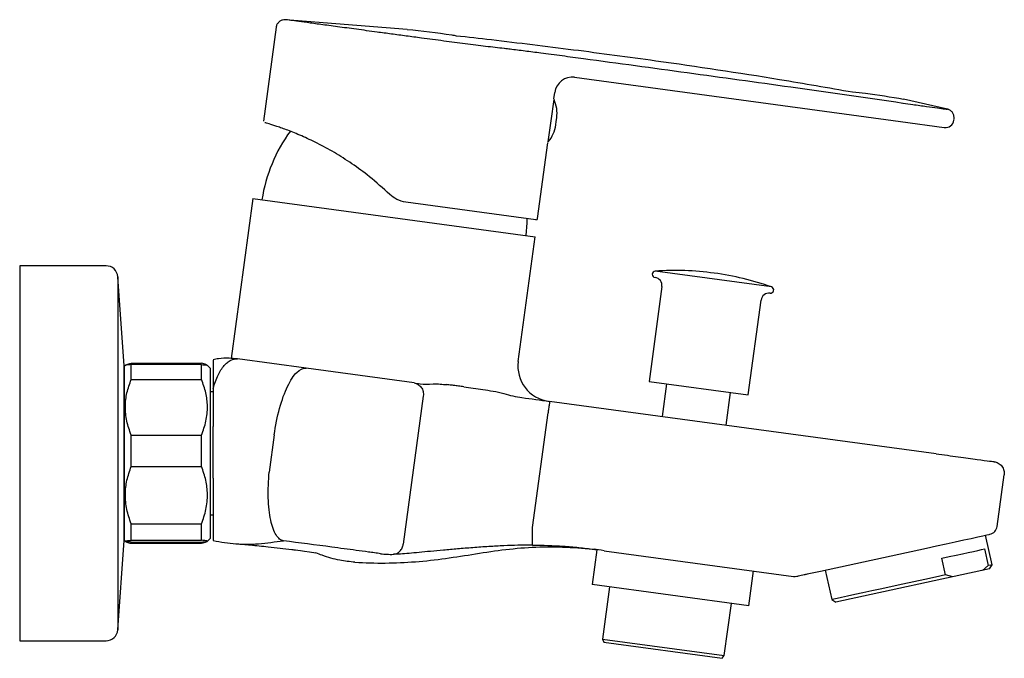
# Model space of a CAD drawing. Header units: millimetres. Extents: x 3901.546 to 3901.714, y 1891.719 to 1891.828.
import ezdxf

# ---------------------------------------------------------------- set-up
doc = ezdxf.new("R2010")
doc.units = ezdxf.units.MM
doc.layers.add('SANINDUSA', color=3, linetype='Continuous')

msp = doc.modelspace()

# ---------------------------------------------------------------- linework, layer by layer
at = {"layer": 'SANINDUSA'}
for p, q in [((3901.612210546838, 1891.82589991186), (3901.591444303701, 1891.827546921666)), ((3901.589867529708, 1891.826251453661), (3901.587695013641, 1891.810250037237)), ((3901.628833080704, 1891.822619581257), (3901.62878671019, 1891.822624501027)), ((3901.640781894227, 1891.817714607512), (3901.69638271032, 1891.810165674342)), ((3901.637253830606, 1891.814027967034), (3901.637405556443, 1891.815145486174)), ((3901.636780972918, 1891.810306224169), (3901.637270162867, 1891.813909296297)), ((3901.696823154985, 1891.813265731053), (3901.696803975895, 1891.813268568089)), ((3901.704425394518, 1891.81227747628), (3901.696901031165, 1891.813983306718)), ((3901.637655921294, 1891.810187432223), (3901.637736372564, 1891.810779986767)), ((3901.704425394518, 1891.81227747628), (3901.704346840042, 1891.812213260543)), ((3901.636291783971, 1891.806703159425), (3901.636780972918, 1891.810306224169)), ((3901.637575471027, 1891.809594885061), (3901.637655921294, 1891.810187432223)), ((3901.69638271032, 1891.810165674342), (3901.703864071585, 1891.809149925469)), ((3901.705495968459, 1891.810391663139), (3901.705516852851, 1891.81054548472)), ((3901.634479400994, 1891.793593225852), (3901.636237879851, 1891.806545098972)), ((3901.58590023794, 1891.797030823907), (3901.582192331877, 1891.769720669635)), ((3901.58590023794, 1891.797030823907), (3901.63405839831, 1891.790492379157)), ((3901.634198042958, 1891.793379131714), (3901.612015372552, 1891.796390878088)), ((3901.631165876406, 1891.769187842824), (3901.63405839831, 1891.790492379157)), ((3901.560846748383, 1891.78553987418), (3901.546109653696, 1891.785539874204)), ((3901.674385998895, 1891.781941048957), (3901.654548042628, 1891.784634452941)), ((3901.664604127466, 1891.784286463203), (3901.664601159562, 1891.784286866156)), ((3901.563936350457, 1891.768451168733), (3901.562841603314, 1891.783683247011)), ((3901.655683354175, 1891.781995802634), (3901.65348638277, 1891.765814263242)), ((3901.670391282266, 1891.763519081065), (3901.672588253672, 1891.779700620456)), ((3901.565138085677, 1891.768902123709), (3901.57713808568, 1891.768902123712)), ((3901.594959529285, 1891.768048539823), (3901.583284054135, 1891.769633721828)), ((3901.564166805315, 1891.768568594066), (3901.563941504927, 1891.768343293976)), ((3901.564203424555, 1891.768605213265), (3901.564166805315, 1891.768568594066)), ((3901.577138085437, 1891.768684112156), (3901.565138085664, 1891.768684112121)), ((3901.578109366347, 1891.768568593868), (3901.578072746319, 1891.768605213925)), ((3901.57863808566, 1891.7680398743), (3901.578109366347, 1891.768568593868)), ((3901.613392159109, 1891.76554593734), (3901.594959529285, 1891.768048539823)), ((3901.565138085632, 1891.766131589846), (3901.577138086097, 1891.766131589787)), ((3901.65348638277, 1891.765814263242), (3901.670391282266, 1891.763519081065)), ((3901.656488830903, 1891.765406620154), (3901.655727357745, 1891.759798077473)), ((3901.579138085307, 1891.764039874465), (3901.578638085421, 1891.76403987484)), ((3901.666627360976, 1891.758318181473), (3901.667388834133, 1891.763926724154)), ((3901.614973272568, 1891.763312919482), (3901.611541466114, 1891.738036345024)), ((3901.702445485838, 1891.753455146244), (3901.636519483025, 1891.762405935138)), ((3901.633594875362, 1891.740865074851), (3901.636250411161, 1891.760424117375)), ((3901.57913808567, 1891.749271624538), (3901.579138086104, 1891.758086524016)), ((3901.565138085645, 1891.751286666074), (3901.565138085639, 1891.756641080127)), ((3901.565138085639, 1891.756641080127), (3901.577138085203, 1891.756641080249)), ((3901.589541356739, 1891.756674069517), (3901.588681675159, 1891.750342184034)), ((3901.565138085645, 1891.751286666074), (3901.577138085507, 1891.751286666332)), ((3901.712872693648, 1891.741059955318), (3901.714067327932, 1891.749858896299)), ((3901.578638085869, 1891.743039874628), (3901.579138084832, 1891.743039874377)), ((3901.565138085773, 1891.741496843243), (3901.577138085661, 1891.741496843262)), ((3901.562841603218, 1891.723396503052), (3901.563936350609, 1891.738628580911)), ((3901.563941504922, 1891.738736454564), (3901.564166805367, 1891.738511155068)), ((3901.564166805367, 1891.738511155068), (3901.564203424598, 1891.738474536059)), ((3901.565138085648, 1891.738694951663), (3901.577138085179, 1891.738694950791)), ((3901.578072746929, 1891.738474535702), (3901.578109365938, 1891.738511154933)), ((3901.578109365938, 1891.738511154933), (3901.578638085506, 1891.739039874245)), ((3901.71201107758, 1891.734508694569), (3901.710913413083, 1891.739556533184)), ((3901.56513808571, 1891.738395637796), (3901.577138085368, 1891.738395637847)), ((3901.565138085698, 1891.738177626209), (3901.577138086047, 1891.738177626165)), ((3901.644569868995, 1891.737082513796), (3901.643764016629, 1891.731147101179)), ((3901.645856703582, 1891.736918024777), (3901.678157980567, 1891.73253247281)), ((3901.68271307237, 1891.733424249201), (3901.7008125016, 1891.737360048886)), ((3901.710717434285, 1891.73721204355), (3901.711337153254, 1891.734362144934)), ((3901.704075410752, 1891.732783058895), (3901.703455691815, 1891.735632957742)), ((3901.670518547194, 1891.727514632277), (3901.671325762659, 1891.733460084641)), ((3901.68355440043, 1891.733607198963), (3901.684652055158, 1891.728559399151)), ((3901.711565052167, 1891.733814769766), (3901.685345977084, 1891.72811336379)), ((3901.711337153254, 1891.734362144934), (3901.710369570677, 1891.733554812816)), ((3901.711565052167, 1891.733814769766), (3901.71201107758, 1891.734508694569)), ((3901.705290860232, 1891.732450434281), (3901.704075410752, 1891.732783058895)), ((3901.670518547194, 1891.727514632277), (3901.643764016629, 1891.731147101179)), ((3901.646756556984, 1891.730740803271), (3901.64554573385, 1891.721822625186)), ((3901.684652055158, 1891.728559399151), (3901.685345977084, 1891.72811336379)), ((3901.666315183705, 1891.719002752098), (3901.66752600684, 1891.727920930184)), ((3901.64554573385, 1891.721822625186), (3901.645764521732, 1891.721288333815)), ((3901.64554573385, 1891.721822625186), (3901.666315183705, 1891.719002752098)), ((3901.546109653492, 1891.721539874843), (3901.560846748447, 1891.721539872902)), ((3901.645764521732, 1891.721288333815), (3901.665961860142, 1891.718546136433)), ((3901.665961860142, 1891.718546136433), (3901.666315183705, 1891.719002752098))]:
    msp.add_line(p, q, dxfattribs=at)
at = {"layer": 'SANINDUSA', "flags": 128}
for points in [[(3901.637270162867, 1891.813909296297), (3901.637245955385, 1891.813954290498), (3901.637244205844, 1891.813957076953)], [(3901.63625402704, 1891.806664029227), (3901.636256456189, 1891.80666624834), (3901.636291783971, 1891.806703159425)], [(3901.632522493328, 1891.790700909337), (3901.632681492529, 1891.792851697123), (3901.632696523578, 1891.793582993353)], [(3901.546109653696, 1891.785539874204), (3901.546109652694, 1891.785536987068), (3901.546109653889, 1891.785369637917), (3901.546109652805, 1891.784946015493), (3901.546109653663, 1891.784269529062), (3901.546109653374, 1891.783345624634), (3901.546109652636, 1891.782181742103), (3901.546109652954, 1891.780787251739), (3901.546109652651, 1891.779173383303), (3901.546109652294, 1891.777353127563), (3901.546109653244, 1891.775341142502), (3901.546109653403, 1891.773153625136), (3901.546109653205, 1891.770808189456), (3901.54610965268, 1891.76832372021)], [(3901.562841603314, 1891.783683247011), (3901.562841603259, 1891.783600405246), (3901.562841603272, 1891.783266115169), (3901.562841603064, 1891.782678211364), (3901.562841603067, 1891.781841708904), (3901.562841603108, 1891.780763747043), (3901.562841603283, 1891.77945351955), (3901.562841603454, 1891.777922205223), (3901.56284160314, 1891.776182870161), (3901.5628416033, 1891.774250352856), (3901.562841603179, 1891.772141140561), (3901.562841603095, 1891.76987322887), (3901.562841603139, 1891.767465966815)], [(3901.54610965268, 1891.76832372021), (3901.546109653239, 1891.765720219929), (3901.546109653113, 1891.763018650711), (3901.546109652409, 1891.76024076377), (3901.54610965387, 1891.757408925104), (3901.546109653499, 1891.754545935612), (3901.54610965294, 1891.751674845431), (3901.546109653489, 1891.748818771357), (3901.5461096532, 1891.746000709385), (3901.546109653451, 1891.74324334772), (3901.54610965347, 1891.740568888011), (3901.546109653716, 1891.737998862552), (3901.546109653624, 1891.735553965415), (3901.546109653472, 1891.73325387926), (3901.546109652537, 1891.731117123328), (3901.546109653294, 1891.729160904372), (3901.546109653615, 1891.727400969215), (3901.546109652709, 1891.725851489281), (3901.546109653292, 1891.72452493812), (3901.546109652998, 1891.723432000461), (3901.546109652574, 1891.722581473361), (3901.546109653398, 1891.721980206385), (3901.546109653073, 1891.721633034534), (3901.546109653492, 1891.721539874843)], [(3901.562841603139, 1891.767465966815), (3901.562841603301, 1891.764939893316), (3901.562841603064, 1891.762316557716), (3901.56284160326, 1891.759618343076), (3901.562841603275, 1891.756868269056), (3901.562841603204, 1891.754089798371), (3901.56284160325, 1891.751306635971), (3901.562841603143, 1891.748542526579), (3901.562841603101, 1891.745821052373), (3901.562841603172, 1891.743165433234), (3901.562841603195, 1891.740598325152), (3901.562841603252, 1891.738141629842), (3901.562841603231, 1891.735816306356), (3901.562841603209, 1891.73364219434), (3901.562841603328, 1891.731637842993), (3901.562841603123, 1891.729820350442), (3901.562841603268, 1891.728205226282), (3901.562841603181, 1891.726806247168), (3901.562841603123, 1891.725635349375), (3901.562841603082, 1891.724702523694), (3901.56284160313, 1891.724015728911), (3901.562841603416, 1891.723580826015), (3901.56284160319, 1891.723401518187), (3901.562841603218, 1891.723396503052)], [(3901.563936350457, 1891.768451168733), (3901.563936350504, 1891.768437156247), (3901.563936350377, 1891.768225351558), (3901.563936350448, 1891.767762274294), (3901.563936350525, 1891.76705584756), (3901.563936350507, 1891.766118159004), (3901.563936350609, 1891.764965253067), (3901.56393635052, 1891.763616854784), (3901.56393635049, 1891.762096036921), (3901.563936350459, 1891.760428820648)], [(3901.563942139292, 1891.738789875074), (3901.563942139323, 1891.738916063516), (3901.5639421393, 1891.739292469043), (3901.563942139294, 1891.739912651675), (3901.563942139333, 1891.740766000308), (3901.563942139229, 1891.741837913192), (3901.563942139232, 1891.743110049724), (3901.563942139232, 1891.744560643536), (3901.563942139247, 1891.746164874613), (3901.563942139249, 1891.747895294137), (3901.563942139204, 1891.749722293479), (3901.563942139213, 1891.751614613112), (3901.563942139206, 1891.753539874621), (3901.563942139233, 1891.75546513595), (3901.563942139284, 1891.757357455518), (3901.563942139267, 1891.759184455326), (3901.563942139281, 1891.760914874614), (3901.56394213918, 1891.762519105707), (3901.563942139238, 1891.763969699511), (3901.563942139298, 1891.765241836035), (3901.563942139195, 1891.766313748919), (3901.563942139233, 1891.767167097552), (3901.563942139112, 1891.7677872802), (3901.56394213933, 1891.768163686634), (3901.563942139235, 1891.768289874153)], [(3901.565138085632, 1891.766131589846), (3901.565138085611, 1891.766535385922), (3901.565138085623, 1891.766916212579), (3901.565138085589, 1891.767273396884), (3901.565138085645, 1891.767606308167), (3901.565138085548, 1891.767914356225), (3901.565138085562, 1891.768196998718), (3901.565138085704, 1891.768453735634), (3901.565138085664, 1891.768684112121)], [(3901.577138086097, 1891.766131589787), (3901.577138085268, 1891.766535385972), (3901.577138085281, 1891.76691621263), (3901.577138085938, 1891.76727339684), (3901.577138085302, 1891.767606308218), (3901.577138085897, 1891.767914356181), (3901.577138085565, 1891.768196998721), (3901.577138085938, 1891.768453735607), (3901.577138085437, 1891.768684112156)], [(3901.578638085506, 1891.739039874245), (3901.578638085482, 1891.739050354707), (3901.578638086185, 1891.739253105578), (3901.578638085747, 1891.739710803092), (3901.578638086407, 1891.740415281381), (3901.578638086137, 1891.741353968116), (3901.578638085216, 1891.742510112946), (3901.578638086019, 1891.743863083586), (3901.578638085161, 1891.745388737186), (3901.578638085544, 1891.747059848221), (3901.578638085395, 1891.748846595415), (3901.578638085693, 1891.750717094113), (3901.57863808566, 1891.752637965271), (3901.57863808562, 1891.754574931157), (3901.57863808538, 1891.756493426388), (3901.578638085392, 1891.758359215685), (3901.578638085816, 1891.760139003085), (3901.578638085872, 1891.761801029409), (3901.578638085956, 1891.763315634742), (3901.578638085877, 1891.764655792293), (3901.578638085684, 1891.765797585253), (3901.578638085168, 1891.76672063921), (3901.578638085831, 1891.767408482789), (3901.578638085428, 1891.76784883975), (3901.578638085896, 1891.768033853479), (3901.57863808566, 1891.7680398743)], [(3901.579138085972, 1891.764598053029), (3901.579138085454, 1891.762561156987), (3901.57913808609, 1891.760364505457), (3901.579138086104, 1891.758086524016)], [(3901.563936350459, 1891.760428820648), (3901.563936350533, 1891.758643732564), (3901.563936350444, 1891.756771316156), (3901.563936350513, 1891.754843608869), (3901.56393635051, 1891.752893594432), (3901.563936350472, 1891.750954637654), (3901.563936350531, 1891.749059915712), (3901.563936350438, 1891.747241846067), (3901.56393635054, 1891.745531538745), (3901.563936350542, 1891.743958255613), (3901.563936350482, 1891.742548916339), (3901.563936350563, 1891.741327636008), (3901.563936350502, 1891.740315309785), (3901.56393635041, 1891.739529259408), (3901.563936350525, 1891.738982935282), (3901.563936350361, 1891.738685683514), (3901.563936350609, 1891.738628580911)], [(3901.577138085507, 1891.751286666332), (3901.577138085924, 1891.751954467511), (3901.577138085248, 1891.752625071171), (3901.577138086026, 1891.753297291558), (3901.577138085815, 1891.753969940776), (3901.577138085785, 1891.754641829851), (3901.577138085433, 1891.755311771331), (3901.577138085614, 1891.755978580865), (3901.577138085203, 1891.756641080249)], [(3901.565138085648, 1891.738694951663), (3901.565138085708, 1891.738958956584), (3901.565138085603, 1891.739248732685), (3901.565138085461, 1891.739563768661), (3901.565138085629, 1891.739903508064), (3901.565138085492, 1891.740267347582), (3901.56513808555, 1891.740654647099), (3901.565138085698, 1891.741064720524), (3901.565138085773, 1891.741496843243)], [(3901.577138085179, 1891.738694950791), (3901.577138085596, 1891.738958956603), (3901.577138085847, 1891.739248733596), (3901.577138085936, 1891.739563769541), (3901.577138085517, 1891.739903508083), (3901.577138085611, 1891.74026734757), (3901.577138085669, 1891.740654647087), (3901.577138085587, 1891.741064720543), (3901.577138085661, 1891.741496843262)], [(3901.7008125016, 1891.737360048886), (3901.702504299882, 1891.737727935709), (3901.704154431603, 1891.738086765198), (3901.705722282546, 1891.738427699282), (3901.707169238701, 1891.73874234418), (3901.708459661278, 1891.739022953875), (3901.709561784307, 1891.739262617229), (3901.710448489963, 1891.739455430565), (3901.711097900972, 1891.739596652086), (3901.711494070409, 1891.739682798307), (3901.711627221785, 1891.739711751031)], [(3901.565138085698, 1891.738177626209), (3901.56513808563, 1891.738379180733), (3901.56513808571, 1891.738395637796)], [(3901.577138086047, 1891.738177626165), (3901.577138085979, 1891.738379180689), (3901.577138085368, 1891.738395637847)], [(3901.703455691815, 1891.735632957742), (3901.704699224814, 1891.735903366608), (3901.7058690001, 1891.736157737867), (3901.706952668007, 1891.736393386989), (3901.707938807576, 1891.736607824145), (3901.70881699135, 1891.736798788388), (3901.709577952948, 1891.736964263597), (3901.710213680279, 1891.737102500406), (3901.710717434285, 1891.73721204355)], [(3901.71201107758, 1891.734508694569), (3901.711998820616, 1891.734506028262), (3901.711793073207, 1891.734461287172), (3901.711337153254, 1891.734362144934)], [(3901.704075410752, 1891.732783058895), (3901.702333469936, 1891.732404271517), (3901.70051716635, 1891.732009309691), (3901.698660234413, 1891.731605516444), (3901.696797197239, 1891.731200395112), (3901.694962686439, 1891.730801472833), (3901.693190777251, 1891.730416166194), (3901.691514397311, 1891.730051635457), (3901.689964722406, 1891.729714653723), (3901.688570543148, 1891.729411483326), (3901.687357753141, 1891.729147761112), (3901.686348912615, 1891.728928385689), (3901.685562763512, 1891.728757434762), (3901.685013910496, 1891.728638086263), (3901.684712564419, 1891.728572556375), (3901.684652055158, 1891.728559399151)]]:
    msp.add_lwpolyline(points, dxfattribs=at)
at = {"layer": 'SANINDUSA'}
for centre, radius, start, end in [((3901.640378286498, 1891.814741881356), 0.003000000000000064, 82.2682153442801, 172.2682153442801), ((3901.632119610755, 1891.811542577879), 0.005668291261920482, 352.2682153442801, 24.67913991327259), ((3901.63195870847, 1891.810357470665), 0.005668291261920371, 319.8572907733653, 352.2682153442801), ((3901.704059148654, 1891.810586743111), 0.001450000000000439, 262.2682153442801, 352.2682153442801), ((3901.614235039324, 1891.792598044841), 0.02712977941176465, 143.9945065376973, 171.0422981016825), ((3901.634231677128, 1891.793626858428), 0.0002500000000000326, 262.2682153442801, 352.2682153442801), ((3901.560846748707, 1891.783539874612), 0.002000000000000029, 4.110846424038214, 90), ((3901.654584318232, 1891.784084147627), 0.0005514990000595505, 93.77136496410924, 262.2682153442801), ((3901.65784913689, 1891.734555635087), 0.05018749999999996, 82.2682153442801, 93.77136496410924), ((3901.657852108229, 1891.734555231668), 0.0501875, 70.7650657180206, 82.2682153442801), ((3901.654325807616, 1891.782180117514), 0.001369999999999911, 352.2682153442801, 82.2682153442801), ((3901.673945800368, 1891.779516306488), 0.001370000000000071, 82.2682153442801, 172.2682153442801), ((3901.674204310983, 1891.7814203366), 0.0005514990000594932, 262.2682153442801, 70.7650657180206), ((3901.637111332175, 1891.768380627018), 0.005999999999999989, 172.2682153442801, 262.2682153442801), ((3901.561692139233, 1891.768289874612), 0.002249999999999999, 1.360440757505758, 4.110846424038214), ((3901.711287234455, 1891.74127521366), 0.001600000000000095, 282.2682153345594, 352.2682153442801), ((3901.561692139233, 1891.738789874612), 0.002250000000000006, 355.8891535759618, 358.6395592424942), ((3901.678373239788, 1891.734117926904), 0.001599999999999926, 262.2682153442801, 282.2682153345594), ((3901.560846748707, 1891.723539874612), 0.002000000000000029, 270, 355.8891535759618)]:
    msp.add_arc(centre, radius, start, end, dxfattribs=at)
for points, knots in [([(3901.591444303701, 1891.827546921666), (3901.591274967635, 1891.827540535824), (3901.590936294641, 1891.827527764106), (3901.590472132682, 1891.82729671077), (3901.590110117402, 1891.826937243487), (3901.589923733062, 1891.82656119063), (3901.589880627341, 1891.826323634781), (3901.589867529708, 1891.826251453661)], [0, 0, 0, 0, 0.2254032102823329, 0.450807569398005, 0.676212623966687, 0.901617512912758, 1, 1, 1, 1]), ([(3901.612055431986, 1891.824757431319), (3901.611213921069, 1891.824871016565), (3901.609530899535, 1891.825098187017), (3901.606657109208, 1891.825486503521), (3901.603514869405, 1891.825911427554), (3901.600275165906, 1891.826349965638), (3901.597436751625, 1891.826733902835), (3901.595063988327, 1891.827054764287), (3901.59324091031, 1891.82730201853), (3901.592124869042, 1891.827453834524), (3901.591542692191, 1891.827533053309), (3901.591477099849, 1891.827542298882), (3901.591444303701, 1891.827546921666)], [0, 0, 0, 0, 0.07579431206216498, 0.1515885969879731, 0.2656618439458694, 0.3797343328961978, 0.4937932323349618, 0.6078522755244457, 0.7218991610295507, 0.8359461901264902, 0.9179731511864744, 1, 1, 1, 1]), ([(3901.612210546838, 1891.82589991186), (3901.612210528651, 1891.825899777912), (3901.612210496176, 1891.82589953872), (3901.612210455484, 1891.825899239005), (3901.612210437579, 1891.82589910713)], [0, 0, 0, 0, 0.5599994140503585, 1, 1, 1, 1]), ([(3901.612210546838, 1891.82589991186), (3901.614756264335, 1891.825619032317), (3901.617558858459, 1891.825309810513), (3901.62034092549, 1891.824857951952), (3901.620595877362, 1891.824816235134)], [0, 0, 0, 0, 0.881254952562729, 0.9701783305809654, 0.9701783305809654, 0.9701783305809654, 0.9701783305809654]), ([(3901.62878671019, 1891.822624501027), (3901.627749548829, 1891.822740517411), (3901.625675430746, 1891.822972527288), (3901.622168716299, 1891.823419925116), (3901.61846910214, 1891.823900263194), (3901.615057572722, 1891.824354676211), (3901.612915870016, 1891.824641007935), (3901.612055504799, 1891.824757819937), (3901.612055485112, 1891.82475782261)], [0, 0, 0, 0, 0.2138016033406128, 0.4275610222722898, 0.641287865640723, 0.8550024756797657, 0.9999966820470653, 1, 1, 1, 1]), ([(3901.620595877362, 1891.824816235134), (3901.622590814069, 1891.82459488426), (3901.629256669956, 1891.823843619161), (3901.640606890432, 1891.822450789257), (3901.657015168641, 1891.820259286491), (3901.672907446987, 1891.817888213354), (3901.684077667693, 1891.815945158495), (3901.688226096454, 1891.815207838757)], [0.09886259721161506, 0.09886259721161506, 0.09886259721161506, 0.09886259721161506, 0.1692495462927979, 0.3341020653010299, 0.4998964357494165, 0.7497466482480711, 0.8975017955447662, 0.8975017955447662, 0.8975017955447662, 0.8975017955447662]), ([(3901.62979761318, 1891.822505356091), (3901.629797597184, 1891.822505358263), (3901.62946960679, 1891.822549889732), (3901.629151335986, 1891.822584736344), (3901.628833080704, 1891.822619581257)], [0, 0, 0, 0, 4.87702467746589e-05, 1, 1, 1, 1]), ([(3901.642320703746, 1891.820862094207), (3901.641096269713, 1891.82102876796), (3901.638610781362, 1891.821367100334), (3901.635247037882, 1891.821807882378), (3901.632286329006, 1891.822194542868), (3901.630598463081, 1891.822396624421), (3901.629797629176, 1891.822505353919), (3901.62979761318, 1891.822505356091)], [0, 0, 0, 0, 0.2750336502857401, 0.5582929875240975, 0.7769940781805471, 0.9999955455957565, 0.9999999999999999, 0.9999999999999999, 0.9999999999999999, 0.9999999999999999]), ([(3901.696804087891, 1891.813269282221), (3901.690430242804, 1891.814191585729), (3901.678169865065, 1891.815965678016), (3901.660004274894, 1891.818468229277), (3901.648215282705, 1891.820064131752), (3901.642320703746, 1891.820862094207)], [0, 0, 0, 0, 0.3512326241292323, 0.6756117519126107, 1, 1, 1, 1]), ([(3901.688226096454, 1891.815207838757), (3901.688954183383, 1891.815141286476), (3901.691862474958, 1891.814864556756), (3901.694742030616, 1891.814360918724), (3901.696901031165, 1891.813983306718)], [0.0553138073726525, 0.0553138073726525, 0.0553138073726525, 0.0553138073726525, 0.2917039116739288, 1, 1, 1, 1]), ([(3901.704346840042, 1891.812213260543), (3901.704252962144, 1891.812216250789), (3901.704064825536, 1891.812222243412), (3901.702778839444, 1891.812406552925), (3901.700883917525, 1891.812677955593), (3901.698777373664, 1891.812982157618), (3901.69737888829, 1891.813185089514), (3901.696823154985, 1891.813265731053)], [0, 0, 0, 0, 0.2132927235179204, 0.427450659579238, 0.6423778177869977, 0.8578872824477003, 1, 1, 1, 1]), ([(3901.705527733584, 1891.810625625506), (3901.705533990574, 1891.810794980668), (3901.705546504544, 1891.811133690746), (3901.705350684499, 1891.811613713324), (3901.705019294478, 1891.812001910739), (3901.704679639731, 1891.812201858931), (3901.70447204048, 1891.812263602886), (3901.704425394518, 1891.81227747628)], [0, 0, 0, 0, 0.2331137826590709, 0.4662272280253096, 0.699339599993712, 0.9324439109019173, 1, 1, 1, 1]), ([(3901.609234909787, 1891.797729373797), (3901.608096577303, 1891.798762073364), (3901.606011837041, 1891.800653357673), (3901.60279158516, 1891.803003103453), (3901.599769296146, 1891.804927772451), (3901.596847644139, 1891.8065071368), (3901.594133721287, 1891.807771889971), (3901.591789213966, 1891.808710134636), (3901.589892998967, 1891.809372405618), (3901.58860365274, 1891.809778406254), (3901.587919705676, 1891.809974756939), (3901.587943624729, 1891.80996860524), (3901.587952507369, 1891.809966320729)], [0, 0, 0, 0, 0.1201120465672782, 0.2199730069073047, 0.3197846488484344, 0.4210656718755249, 0.5223401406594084, 0.6260585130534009, 0.729793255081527, 0.8340853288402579, 0.938385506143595, 1, 1, 1, 1]), ([(3901.612015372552, 1891.796390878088), (3901.611469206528, 1891.796513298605), (3901.610436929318, 1891.796744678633), (3901.60961973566, 1891.797414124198), (3901.609234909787, 1891.797729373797)], [0, 0, 0, 0, 0.5290885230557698, 0.9999999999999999, 0.9999999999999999, 0.9999999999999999, 0.9999999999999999]), ([(3901.564229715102, 1891.768578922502), (3901.564271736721, 1891.768622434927), (3901.564378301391, 1891.7687327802), (3901.564851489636, 1891.768838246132), (3901.565138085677, 1891.768902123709)], [0, 0, 0, 0, 0.3943297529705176, 1, 1, 1, 1]), ([(3901.578046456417, 1891.768578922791), (3901.578004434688, 1891.76862243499), (3901.577897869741, 1891.768732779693), (3901.577424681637, 1891.768838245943), (3901.57713808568, 1891.768902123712)], [0, 0, 0, 0, 0.3943297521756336, 0.9999999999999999, 0.9999999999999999, 0.9999999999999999, 0.9999999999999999]), ([(3901.583284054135, 1891.769633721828), (3901.582798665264, 1891.769682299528), (3901.581727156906, 1891.769789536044), (3901.580328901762, 1891.769742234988), (3901.579434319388, 1891.769567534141), (3901.579125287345, 1891.769507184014)], [0, 0, 0, 0, 0.351516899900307, 0.775982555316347, 1, 1, 1, 1]), ([(3901.57913808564, 1891.764598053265), (3901.579244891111, 1891.765028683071), (3901.579368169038, 1891.765432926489), (3901.57964097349, 1891.766192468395), (3901.579791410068, 1891.766549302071), (3901.580110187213, 1891.767204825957), (3901.580278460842, 1891.767503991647), (3901.580629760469, 1891.768047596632), (3901.580812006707, 1891.768290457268), (3901.581182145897, 1891.76871494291), (3901.581370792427, 1891.768897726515), (3901.581753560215, 1891.769205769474), (3901.581947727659, 1891.769330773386), (3901.582334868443, 1891.769520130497), (3901.582528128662, 1891.769584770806), (3901.582814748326, 1891.76963678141), (3901.582909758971, 1891.769646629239), (3901.58309821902, 1891.769651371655), (3901.583192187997, 1891.769646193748), (3901.583284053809, 1891.769633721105)], [0, 0, 0, 0, 0.1250000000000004, 0.1250000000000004, 0.2500000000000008, 0.2500000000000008, 0.3750000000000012, 0.3750000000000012, 0.5000000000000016, 0.5000000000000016, 0.625000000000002, 0.625000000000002, 0.7500000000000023, 0.7500000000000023, 0.8750000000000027, 0.8750000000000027, 0.9375000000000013, 0.9375000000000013, 1, 1, 1, 1]), ([(3901.57913808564, 1891.769434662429), (3901.57913808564, 1891.769328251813), (3901.57913808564, 1891.769138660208), (3901.57913808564, 1891.768601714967), (3901.57913808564, 1891.768248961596), (3901.57913808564, 1891.76741576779), (3901.57913808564, 1891.766933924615), (3901.57913808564, 1891.765839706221), (3901.57913808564, 1891.765242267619), (3901.57913808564, 1891.764598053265)], [0, 0, 0, 0, 0.25, 0.25, 0.5, 0.5, 0.75, 0.75, 1, 1, 1, 1]), ([(3901.565138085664, 1891.768684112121), (3901.564843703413, 1891.768659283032), (3901.56430721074, 1891.768614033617), (3901.5642265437, 1891.768566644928), (3901.564190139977, 1891.768545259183)], [0, 0, 0, 0, 0.5487162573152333, 1, 1, 1, 1]), ([(3901.577138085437, 1891.768684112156), (3901.577432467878, 1891.768659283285), (3901.577968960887, 1891.768614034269), (3901.578049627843, 1891.768566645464), (3901.578086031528, 1891.768545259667)], [0, 0, 0, 0, 0.5487162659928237, 1, 1, 1, 1]), ([(3901.589541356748, 1891.756674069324), (3901.589753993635, 1891.758240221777), (3901.590066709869, 1891.759791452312), (3901.590843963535, 1891.762627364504), (3901.59130812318, 1891.763910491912), (3901.592315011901, 1891.766012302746), (3901.59285729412, 1891.766829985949), (3901.593934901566, 1891.767881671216), (3901.594469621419, 1891.768115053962), (3901.594959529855, 1891.768048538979)], [0, 0, 0, 0, 0.2500000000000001, 0.2500000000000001, 0.5, 0.5, 0.75, 0.75, 1, 1, 1, 1]), ([(3901.565138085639, 1891.756641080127), (3901.564855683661, 1891.757428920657), (3901.564282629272, 1891.759027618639), (3901.564054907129, 1891.761475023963), (3901.564327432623, 1891.763882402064), (3901.564865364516, 1891.765374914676), (3901.565138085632, 1891.766131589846)], [0, 0, 0, 0, 0.2547898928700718, 0.5170235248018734, 0.7551402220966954, 1, 1, 1, 1]), ([(3901.577138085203, 1891.756641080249), (3901.577420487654, 1891.757428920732), (3901.577993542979, 1891.759027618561), (3901.578221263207, 1891.761475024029), (3901.577948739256, 1891.763882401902), (3901.577410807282, 1891.765374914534), (3901.577138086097, 1891.766131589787)], [0, 0, 0, 0, 0.2547899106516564, 0.517023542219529, 0.7551402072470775, 1, 1, 1, 1]), ([(3901.613392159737, 1891.765545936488), (3901.613634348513, 1891.765513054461), (3901.61386943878, 1891.765428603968), (3901.614289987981, 1891.765169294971), (3901.614475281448, 1891.764994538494), (3901.614767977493, 1891.764581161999), (3901.614875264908, 1891.764342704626), (3901.614995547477, 1891.763838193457), (3901.615008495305, 1891.763572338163), (3901.614973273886, 1891.763312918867)], [0, 0, 0, 0, 0.25, 0.25, 0.5, 0.5, 0.75, 0.75, 1, 1, 1, 1]), ([(3901.616639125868, 1891.765390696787), (3901.617074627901, 1891.76539820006), (3901.617467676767, 1891.765380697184), (3901.618234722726, 1891.765327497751), (3901.618611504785, 1891.765293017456), (3901.618987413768, 1891.765253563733)], [0, 0, 0, 0, 0.5, 0.5, 1, 1, 1, 1]), ([(3901.621909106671, 1891.764891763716), (3901.621752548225, 1891.764912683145), (3901.621443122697, 1891.764954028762), (3901.620991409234, 1891.765013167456), (3901.620556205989, 1891.765069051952), (3901.620138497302, 1891.765121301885), (3901.6197385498, 1891.765169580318), (3901.619356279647, 1891.765213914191), (3901.619108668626, 1891.76524044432), (3901.618987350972, 1891.765253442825)], [0, 0, 0, 0, 0.1557336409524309, 0.3077953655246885, 0.4557562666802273, 0.5992466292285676, 0.7379520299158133, 0.8716089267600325, 1, 1, 1, 1]), ([(3901.62190915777, 1891.764891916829), (3901.62295058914, 1891.764751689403), (3901.624028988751, 1891.764604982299), (3901.625717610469, 1891.764348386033), (3901.62629192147, 1891.764257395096), (3901.627472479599, 1891.764043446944), (3901.628078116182, 1891.763926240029), (3901.628719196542, 1891.763750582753)], [0, 0, 0, 0, 0.4999999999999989, 0.4999999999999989, 0.7499999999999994, 0.7499999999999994, 1, 1, 1, 1]), ([(3901.636519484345, 1891.762405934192), (3901.636519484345, 1891.762405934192), (3901.636513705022, 1891.762363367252), (3901.636487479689, 1891.762170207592), (3901.636466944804, 1891.762018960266), (3901.636414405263, 1891.76163198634), (3901.636382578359, 1891.761397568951), (3901.636316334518, 1891.760909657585), (3901.636282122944, 1891.760657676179), (3901.636250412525, 1891.760424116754)], [0, 0, 0, 0, 0.2500000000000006, 0.2500000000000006, 0.5000000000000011, 0.5000000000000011, 0.7500000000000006, 0.7500000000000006, 1, 1, 1, 1]), ([(3901.702445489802, 1891.753455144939), (3901.703742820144, 1891.753279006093), (3901.705039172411, 1891.753103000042), (3901.707435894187, 1891.752777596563), (3901.708535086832, 1891.752628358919), (3901.710369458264, 1891.752379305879), (3901.711103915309, 1891.752279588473), (3901.712096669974, 1891.752144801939), (3901.71235457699, 1891.752109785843), (3901.71235457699, 1891.752109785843)], [0, 0, 0, 0, 0.25, 0.25, 0.5, 0.5, 0.75, 0.75, 1, 1, 1, 1]), ([(3901.71235457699, 1891.752109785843), (3901.712588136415, 1891.752078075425), (3901.712834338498, 1891.752001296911), (3901.713296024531, 1891.75174189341), (3901.713509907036, 1891.75155881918), (3901.713844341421, 1891.751119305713), (3901.713963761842, 1891.750864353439), (3901.714090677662, 1891.750350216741), (3901.714099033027, 1891.750092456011), (3901.714067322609, 1891.749858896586)], [0, 0, 0, 0, 0.25, 0.25, 0.5, 0.5, 0.75, 0.75, 1, 1, 1, 1]), ([(3901.565138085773, 1891.741496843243), (3901.564855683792, 1891.742309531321), (3901.564282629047, 1891.743958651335), (3901.564054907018, 1891.746483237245), (3901.564327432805, 1891.748966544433), (3901.564865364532, 1891.750506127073), (3901.565138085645, 1891.751286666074)], [0, 0, 0, 0, 0.2547898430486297, 0.5170237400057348, 0.7551402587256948, 1, 1, 1, 1]), ([(3901.577138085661, 1891.741496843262), (3901.577420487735, 1891.742309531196), (3901.577993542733, 1891.743958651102), (3901.578221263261, 1891.746483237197), (3901.577948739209, 1891.748966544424), (3901.577410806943, 1891.75050612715), (3901.577138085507, 1891.751286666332)], [0, 0, 0, 0, 0.254789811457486, 0.5170237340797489, 0.7551402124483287, 0.9999999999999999, 0.9999999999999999, 0.9999999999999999, 0.9999999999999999]), ([(3901.591109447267, 1891.738593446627), (3901.590883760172, 1891.738631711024), (3901.590666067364, 1891.738733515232), (3901.5902482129, 1891.739068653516), (3901.590046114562, 1891.739305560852), (3901.58967439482, 1891.739905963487), (3901.589504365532, 1891.740267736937), (3901.589197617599, 1891.741116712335), (3901.589059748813, 1891.741610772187), (3901.588830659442, 1891.742692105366), (3901.588738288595, 1891.743279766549), (3901.588598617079, 1891.744547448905), (3901.588551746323, 1891.745231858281), (3901.588507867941, 1891.746631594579), (3901.588509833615, 1891.747353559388), (3901.588561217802, 1891.748838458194), (3901.588610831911, 1891.749594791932), (3901.58868167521, 1891.750342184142)], [0, 0, 0, 0, 0.125, 0.125, 0.25, 0.25, 0.375, 0.375, 0.5, 0.5, 0.625, 0.625, 0.75, 0.75, 0.875, 0.875, 1, 1, 1, 1]), ([(3901.57913808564, 1891.749271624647), (3901.57913808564, 1891.748183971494), (3901.57913808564, 1891.747120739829), (3901.57913808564, 1891.745561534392), (3901.57913808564, 1891.74504472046), (3901.57913808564, 1891.744051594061), (3901.57913808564, 1891.743572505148), (3901.57913808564, 1891.742648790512), (3901.57913808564, 1891.742204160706), (3901.57913808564, 1891.741350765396), (3901.57913808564, 1891.740949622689), (3901.57913808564, 1891.740203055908), (3901.57913808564, 1891.739856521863), (3901.57913808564, 1891.739217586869), (3901.57913808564, 1891.73892417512), (3901.57913808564, 1891.738663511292)], [0, 0, 0, 0, 0.2499999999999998, 0.2499999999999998, 0.3749999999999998, 0.3749999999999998, 0.4999999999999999, 0.4999999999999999, 0.6249999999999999, 0.6249999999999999, 0.7499999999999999, 0.7499999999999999, 0.875, 0.875, 1, 1, 1, 1]), ([(3901.6335859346, 1891.737865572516), (3901.633585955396, 1891.737872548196), (3901.633586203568, 1891.737955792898), (3901.633587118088, 1891.738262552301), (3901.633587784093, 1891.738485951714), (3901.633589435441, 1891.739039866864), (3901.633590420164, 1891.739370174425), (3901.633592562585, 1891.740088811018), (3901.633593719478, 1891.740476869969), (3901.633594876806, 1891.740865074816)], [0, 0, 0, 0, 0.2499999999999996, 0.2499999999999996, 0.4999999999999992, 0.4999999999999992, 0.7499999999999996, 0.7499999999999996, 1, 1, 1, 1]), ([(3901.56513808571, 1891.738395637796), (3901.564855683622, 1891.738420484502), (3901.564282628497, 1891.738470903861), (3901.564054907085, 1891.738548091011), (3901.564327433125, 1891.738624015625), (3901.56486536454, 1891.73867108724), (3901.565138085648, 1891.738694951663)], [0, 0, 0, 0, 0.2547895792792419, 0.5170233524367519, 0.7551399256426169, 1, 1, 1, 1]), ([(3901.564229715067, 1891.738500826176), (3901.564271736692, 1891.738457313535), (3901.564378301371, 1891.738346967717), (3901.564851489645, 1891.73824150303), (3901.565138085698, 1891.738177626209)], [0, 0, 0, 0, 0.394329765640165, 1, 1, 1, 1]), ([(3901.577138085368, 1891.738395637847), (3901.577420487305, 1891.738420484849), (3901.577993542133, 1891.738470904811), (3901.578221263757, 1891.738548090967), (3901.577948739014, 1891.738624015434), (3901.577410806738, 1891.738671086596), (3901.577138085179, 1891.738694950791)], [0, 0, 0, 0, 0.2547895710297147, 0.5170233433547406, 0.7551399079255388, 1, 1, 1, 1]), ([(3901.57804645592, 1891.738500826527), (3901.578004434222, 1891.73845731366), (3901.577897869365, 1891.738346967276), (3901.577424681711, 1891.738241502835), (3901.577138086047, 1891.738177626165)], [0, 0, 0, 0, 0.3943297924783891, 1, 1, 1, 1]), ([(3901.57913808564, 1891.738663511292), (3901.580424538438, 1891.738380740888), (3901.581711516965, 1891.73819852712), (3901.583638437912, 1891.738058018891), (3901.584280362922, 1891.738033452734), (3901.585242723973, 1891.738029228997), (3901.585563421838, 1891.738033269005), (3901.586044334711, 1891.738047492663), (3901.586204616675, 1891.738053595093), (3901.586525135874, 1891.738068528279), (3901.586686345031, 1891.7380774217), (3901.586845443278, 1891.738087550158)], [0, 0, 0, 0, 0.5000000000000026, 0.5000000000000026, 0.7500000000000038, 0.7500000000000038, 0.8750000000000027, 0.8750000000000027, 0.9375000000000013, 0.9375000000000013, 1, 1, 1, 1]), ([(3901.607689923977, 1891.736402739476), (3901.607339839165, 1891.736447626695), (3901.606994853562, 1891.736498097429), (3901.60629952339, 1891.73659395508), (3901.605951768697, 1891.736641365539), (3901.604909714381, 1891.736783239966), (3901.604216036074, 1891.736876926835), (3901.602136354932, 1891.737156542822), (3901.600752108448, 1891.737340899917), (3901.596607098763, 1891.737887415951), (3901.593852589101, 1891.738244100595), (3901.591109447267, 1891.738593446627)], [0, 0, 0, 0, 0.06249999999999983, 0.06249999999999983, 0.1249999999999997, 0.1249999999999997, 0.2499999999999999, 0.2499999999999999, 0.5, 0.5, 1, 1, 1, 1]), ([(3901.583092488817, 1891.738106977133), (3901.583864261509, 1891.73803931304), (3901.585614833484, 1891.737885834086), (3901.588225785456, 1891.737613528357), (3901.590500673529, 1891.737376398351), (3901.592264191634, 1891.737166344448), (3901.593438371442, 1891.737026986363), (3901.596612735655, 1891.736569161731)], [0, 0, 0, 0, 0.2208090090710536, 0.5008496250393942, 0.6916523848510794, 0.8777204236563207, 1, 1, 1, 1]), ([(3901.60331132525, 1891.734935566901), (3901.60503461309, 1891.734840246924), (3901.606756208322, 1891.734795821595), (3901.610195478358, 1891.73482485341), (3901.61191313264, 1891.734898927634), (3901.615344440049, 1891.735167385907), (3901.617058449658, 1891.735362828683), (3901.62048151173, 1891.735835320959), (3901.622190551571, 1891.736112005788), (3901.625609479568, 1891.736651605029), (3901.627319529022, 1891.736911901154), (3901.630746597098, 1891.737319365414), (3901.632463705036, 1891.737465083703), (3901.635907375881, 1891.737603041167), (3901.637633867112, 1891.73759644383), (3901.641095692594, 1891.737439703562), (3901.642830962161, 1891.737290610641), (3901.644569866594, 1891.737082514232)], [0, 0, 0, 0, 0.1250000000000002, 0.1250000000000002, 0.2500000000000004, 0.2500000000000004, 0.3750000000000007, 0.3750000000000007, 0.5000000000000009, 0.5000000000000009, 0.6250000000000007, 0.6250000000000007, 0.7500000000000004, 0.7500000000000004, 0.8750000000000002, 0.8750000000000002, 1, 1, 1, 1]), ([(3901.609865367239, 1891.736295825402), (3901.610059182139, 1891.736314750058), (3901.610261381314, 1891.736368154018), (3901.61064857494, 1891.736553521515), (3901.610832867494, 1891.73668568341), (3901.611146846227, 1891.737011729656), (3901.611275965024, 1891.737205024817), (3901.611461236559, 1891.737614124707), (3901.61151755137, 1891.737829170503), (3901.611541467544, 1891.738036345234)], [0, 0, 0, 0, 0.25, 0.25, 0.5, 0.5, 0.75, 0.75, 1, 1, 1, 1]), ([(3901.626179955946, 1891.737618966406), (3901.625238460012, 1891.737558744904), (3901.624307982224, 1891.737491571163), (3901.622520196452, 1891.737353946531), (3901.621658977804, 1891.737283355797), (3901.619998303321, 1891.737142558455), (3901.619199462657, 1891.737072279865), (3901.617658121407, 1891.736933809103), (3901.616917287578, 1891.73686570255), (3901.614829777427, 1891.736672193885), (3901.613608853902, 1891.736555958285), (3901.612009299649, 1891.736418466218), (3901.611513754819, 1891.736378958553), (3901.610620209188, 1891.736321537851), (3901.610219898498, 1891.736303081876), (3901.609865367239, 1891.736295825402)], [0, 0, 0, 0, 0.1250000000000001, 0.1250000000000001, 0.2500000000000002, 0.2500000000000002, 0.3750000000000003, 0.3750000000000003, 0.5000000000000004, 0.5000000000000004, 0.75, 0.75, 0.875, 0.875, 1, 1, 1, 1]), ([(3901.6335859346, 1891.737865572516), (3901.635346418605, 1891.737860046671), (3901.637104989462, 1891.737804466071), (3901.639739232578, 1891.737626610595), (3901.640616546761, 1891.737551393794), (3901.642367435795, 1891.737372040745), (3901.643241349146, 1891.737267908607), (3901.644114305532, 1891.737154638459)], [0, 0, 0, 0, 0.500000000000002, 0.500000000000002, 0.750000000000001, 0.750000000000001, 1, 1, 1, 1]), ([(3901.603311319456, 1891.734935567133), (3901.60244152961, 1891.735034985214), (3901.600550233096, 1891.735251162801), (3901.598317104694, 1891.735883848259), (3901.596988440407, 1891.736418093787), (3901.596612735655, 1891.736569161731)], [0, 0, 0, 0, 0.3791543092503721, 0.8244442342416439, 1, 1, 1, 1]), ([(3901.607689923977, 1891.736402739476), (3901.608045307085, 1891.736357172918), (3901.608404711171, 1891.736322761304), (3901.609131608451, 1891.736289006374), (3901.609498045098, 1891.736288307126), (3901.609865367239, 1891.736295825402)], [0, 0, 0, 0, 0.5, 0.5, 1, 1, 1, 1]), ([(3901.678713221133, 1891.732554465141), (3901.678713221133, 1891.732554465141), (3901.678743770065, 1891.732561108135), (3901.678838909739, 1891.732581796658), (3901.678903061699, 1891.732595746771), (3901.679111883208, 1891.732641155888), (3901.679276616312, 1891.732676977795), (3901.679611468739, 1891.732749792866), (3901.679785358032, 1891.732787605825), (3901.680140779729, 1891.73286489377), (3901.680322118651, 1891.732904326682), (3901.680866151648, 1891.733022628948), (3901.681232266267, 1891.733102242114), (3901.681969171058, 1891.733262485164), (3901.682340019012, 1891.733343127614), (3901.682713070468, 1891.733424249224)], [0, 0, 0, 0, 0.06250000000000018, 0.06250000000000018, 0.1250000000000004, 0.1250000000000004, 0.2500000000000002, 0.2500000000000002, 0.3750000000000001, 0.3750000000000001, 0.5, 0.5, 0.7499999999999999, 0.7499999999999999, 1, 1, 1, 1])]:
    msp.add_open_spline(points, degree=3, knots=knots, dxfattribs=at)
for points in [[(3901.613392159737, 1891.765545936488), (3901.613700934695, 1891.76550401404), (3901.614051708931, 1891.765456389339), (3901.614442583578, 1891.765403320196)], [(3901.614442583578, 1891.765403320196), (3901.615069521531, 1891.765318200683), (3901.615808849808, 1891.765338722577), (3901.616639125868, 1891.765390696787)], [(3901.628719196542, 1891.763750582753), (3901.62974980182, 1891.763445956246), (3901.630775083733, 1891.763185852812), (3901.63180303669, 1891.763046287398)], [(3901.63180303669, 1891.763046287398), (3901.633355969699, 1891.762835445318), (3901.634937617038, 1891.762620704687), (3901.636519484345, 1891.762405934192)], [(3901.586845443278, 1891.738087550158), (3901.588267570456, 1891.73825374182), (3901.5896894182, 1891.738422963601), (3901.591111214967, 1891.738593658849)], [(3901.628721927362, 1891.737759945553), (3901.627862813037, 1891.737720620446), (3901.627015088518, 1891.737672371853), (3901.626179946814, 1891.737618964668)], [(3901.6335859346, 1891.737865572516), (3901.631920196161, 1891.737870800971), (3901.630303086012, 1891.737832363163), (3901.628722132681, 1891.737759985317)], [(3901.645856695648, 1891.736918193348), (3901.645112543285, 1891.73702324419), (3901.644532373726, 1891.737100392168), (3901.644114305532, 1891.737154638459)]]:
    msp.add_open_spline(points, degree=3, dxfattribs=at)

doc.saveas('drawing.dxf')
